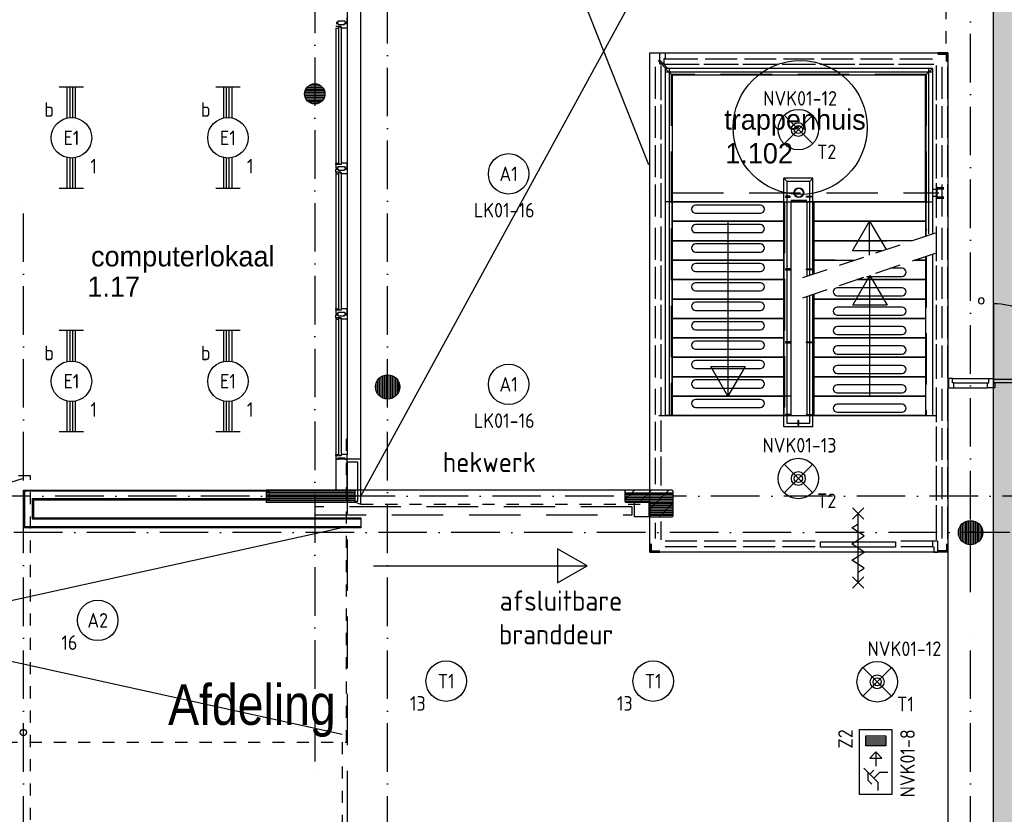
# Model space of a CAD drawing. Header units: millimetres. Extents: x 84333 to 240712, y -2244 to 84291.
# Tile 45 of 87: x 169573 to 181735, y 38094 to 47914. Entities that reach past the tile are written whole.
import ezdxf
from ezdxf.enums import TextEntityAlignment as Align

# ---------------------------------------------------------------- set-up
doc = ezdxf.new("R2010")
doc.units = ezdxf.units.MM
doc.header["$LTSCALE"] = 100
for name, pattern in [('DASHDOT', [9, 6, -1.5, 0, -1.5]), ('DASHED', [3, 1.5, -1.5]), ('HIDDEN', [9.525, 6.35, -3.175]), ('HIDDEN2', [4.7625, 3.175, -1.5875])]:
    doc.linetypes.add(name, pattern=pattern)
doc.layers.get('0').update_dxf_attribs({"linetype": 'CONTINUOUS'})
for name, color, linetype in [('AFDELING', 4, 'CONTINUOUS'), ('AL$1----_ALGEMEEN', 7, 'CONTINUOUS'), ('AL$1----_MAATVOERING', 7, 'CONTINUOUS'), ('AL$1----_TEKST', 7, 'CONTINUOUS'), ('AL$2----_RENVOOI', 7, 'CONTINUOUS'), ('AL$7----_STRAMIEN', 1, 'DASHDOT'), ('AL21----_BUITENWAND', 4, 'CONTINUOUS'), ('AL22----_BINNENWAND', 7, 'CONTINUOUS'), ('AL23----_VLOEREN', 4, 'CONTINUOUS'), ('AL24----_TRAPPEN', 7, 'CONTINUOUS'), ('AL28----_KONSTRUKTIE', 3, 'CONTINUOUS'), ('AL29----_BOVENBOUW', 7, 'CONTINUOUS'), ('AL31----_BUITENKOZ', 7, 'CONTINUOUS'), ('AL32----_BINNENKOZ', 7, 'CONTINUOUS'), ('AL32----_DRAAIR', 7, 'CONTINUOUS'), ('AL32----_DRAAIRICHTING', 1, 'CONTINUOUS'), ('AL34----_BALUSTRADES', 4, 'DASHED'), ('AL65----_BEVEILIGING', 7, 'CONTINUOUS'), ('ALXA1---_RASTER50', 12, 'CONTINUOUS'), ('ALXAA---_GEWBETON', 12, 'CONTINUOUS'), ('ALXAB---_PREFABBETON', 1, 'CONTINUOUS'), ('ALXOU---_GLAS', 7, 'CONTINUOUS'), ('BL$4----', 7, 'CONTINUOUS'), ('BOUW', 8, 'CONTINUOUS'), ('EB63101-_ATTRIB', 2, 'CONTINUOUS'), ('EB63202-_ATTRIB', 2, 'CONTINUOUS'), ('EB63501-_ATTRIB', 2, 'CONTINUOUS'), ('EL63101-_LICHT-ARM', 3, 'CONTINUOUS'), ('EL63202-_NOODVRL-TXT', 3, 'CONTINUOUS'), ('EL63501-_NOODVRL-ARM', 3, 'CONTINUOUS'), ('EL6441--_DATACOM', 3, 'CONTINUOUS'), ('HEKWERKEN', 1, 'CONTINUOUS'), ('KABELGGOOT1', 8, 'CONTINUOUS'), ('LIJN070', 130, 'CONTINUOUS'), ('TRAPBEKLEDIG', 7, 'CONTINUOUS')]:
    doc.layers.add(name, color=color, linetype=linetype)
doc.styles.add('1_8', font='ISO', dxfattribs={"height": 1.8})
doc.styles.add('BURO-025', font='BUROFONT.shx', dxfattribs={"height": 250})
doc.styles.get("Standard").update_dxf_attribs({"font": 'iso.shx'})
doc.styles.add('TECHNIC', font='technic_.ttf')

# ---------------------------------------------------------------- blocks, each defined once
blk = doc.blocks.new('EJ3T20')
at = {"color": 0}
for p, q in [((-6.25, -1.5), (-6.25, 1.5)), ((6.25, -1.5), (6.25, 1.5)), ((-6.25, 0.52), (-2.44, 0.52)), ((-6.25, 0.17), (-2.49, 0.17)), ((2.44, 0.52), (6.25, 0.52)), ((2.49, 0.17), (6.25, 0.17)), ((-6.25, -0.17), (-2.49, -0.17)), ((-6.25, -0.52), (-2.44, -0.52)), ((2.44, -0.52), (6.25, -0.52)), ((2.49, -0.17), (6.25, -0.17))]:
    blk.add_line(p, q, dxfattribs=at)
blk.add_circle((0, 0), 2.5, dxfattribs=at)
at = {"color": 0, "style": '1_8'}
for tag, flags, p in [('SCHAK', 8, (3.5, 2.75)), ('A_CODE', 8, (0, 0)), ('GROEP', 8, (-3.5, -2.75)), ('KAST', 9, (3.5, -2.75))]:
    blk.add_attdef(tag, text='', height=1.8, dxfattribs=dict(at, flags=flags)).set_placement(p, align=Align.MIDDLE)
blk = doc.blocks.new('ES3G00')
at = {"color": 0}
blk.add_circle((0, 0), 2.5, dxfattribs=at)
at = {"color": 0, "style": '1_8'}
for tag, flags, p in [('SCHAK', 8, (3.5, 2.75)), ('A_CODE', 8, (0, 0)), ('GROEP', 8, (-3.5, -2.75)), ('KAST', 9, (3.5, -2.75))]:
    blk.add_attdef(tag, text='', height=1.8, dxfattribs=dict(at, flags=flags)).set_placement(p, align=Align.MIDDLE)
blk = doc.blocks.new('ES3G01')
at = {"color": 0}
for p, q in [((-1.77, 1.77), (1.77, -1.77)), ((1.77, 1.77), (-1.77, -1.77))]:
    blk.add_line(p, q, dxfattribs=at)
at = {"color": 6}
blk.add_lwpolyline([(1.77, -1.77), (1.75, -1.75)], dxfattribs=at)
blk.add_circle((0, 0), 2.5)
at = {"color": 0}
for radius in [0.85, 0.5]:
    blk.add_circle((0, 0), radius, dxfattribs=at)
at = {"color": 6, "style": '1_8'}
for tag, flags, p in [('A_CODE', 8, (-3.5, 2.75)), ('SCHAK', 8, (3.5, 2.75)), ('GROEP', 8, (-3.5, -2.75)), ('KAST', 9, (3.5, -2.75))]:
    blk.add_attdef(tag, text='', height=1.8, dxfattribs=dict(at, flags=flags)).set_placement(p, align=Align.MIDDLE)
blk = doc.blocks.new('ES3N024')
for p, q in [((2.25, 1.25), (2.25, -1.25)), ((2.5, 1.25), (2.5, -1.25)), ((2.75, 1.25), (2.75, -1.25)), ((3, 1.25), (3, -1.25)), ((-1.5, 0.75), (-1, 0.25)), ((1.25, 0), (-0.5, 0))]:
    blk.add_line(p, q)
for points in [[(4.01, 2.01), (4.01, -1.98), (-3.99, -1.98), (-3.99, 2.01)], [(3.25, -1.25), (2, -1.25), (2, 1.25), (3.25, 1.25)], [(1.25, 0), (0.5, 0.75), (0.5, -0.75)]]:
    blk.add_lwpolyline(points, close=True)
for points in [[(-0.75, 1.5), (-2.5, -0.25), (-3.5, -0.25)], [(-1.25, 1), (-2.25, 1), (-2.75, 0.5)], [(-2, 0.25), (-1.25, -0.5), (-1.25, -1.5)]]:
    blk.add_lwpolyline(points)
at = {"color": 2, "style": '1_8', "flags": 8}
blk.add_attdef('NUMMER', text='', height=1.8, dxfattribs=at).set_placement((4, 3.75), align=Align.MIDDLE)
at = {"style": '1_8'}
for tag, flags, p in [('A_CODE', 8, (-3.5, 2.75)), ('SCHAK', 8, (3.5, 2.75)), ('GROEP', 8, (-3.5, -2.75)), ('KAST', 9, (3.5, -2.75))]:
    blk.add_attdef(tag, text='', height=1.8, dxfattribs=dict(at, flags=flags)).set_placement(p, align=Align.MIDDLE_CENTER)
blk = doc.blocks.new('A$C13e6995e')
at = {"layer": 'ALXAA---_GEWBETON'}
h = blk.add_hatch(dxfattribs=at)
h.set_pattern_fill('GEWPBET', color=8, scale=100, style=0)
h.set_pattern_definition([(8e-14, (-61415.227, 15696.753), (-3e-14, 20), [])])
edge = h.paths.add_edge_path()
edge.add_arc((88885, 49241), 125, 0, 360)
at = {"layer": 'KABELGGOOT1'}
h = blk.add_hatch(dxfattribs=at)
h.set_pattern_fill('DOTS', color=256, scale=40, style=0)
h.set_pattern_definition([(8e-14, (39793.956, 199192.7), (31.75, 63.5), [0, -63.5])])
h.paths.add_polyline_path([(97665, 44809), (97740, 44884), (100013, 44884), (100013, 45284), (97739, 45284), (97665, 45359), (97665, 53930), (97739, 54005), (106079, 54005), (106154, 53930), (106154, 49547), (106079, 49472), (104732, 49472), (104732, 49072), (106554, 49072), (106555, 54406), (97265, 54406), (97265, 38306), (97196, 38231), (93788, 38231), (93788, 37831), (97665, 37831)])
at = {"layer": 'AL$1----_ALGEMEEN', "color": 8}
for p, q in [((94679, 47906), (93299, 47906)), ((93299, 47906), (94679, 47906)), ((93299, 47666), (93299, 47906)), ((94679, 47906), (94679, 47666)), ((96429, 47906), (95049, 47906)), ((95049, 47906), (96429, 47906)), ((95049, 47666), (95049, 47906)), ((96429, 47906), (96429, 47866)), ((96429, 47906), (96429, 47666)), ((96429, 47706), (96429, 47666)), ((93299, 47666), (94679, 47666)), ((93299, 47666), (94679, 47666)), ((93299, 47666), (94679, 47666)), ((93299, 47426), (93299, 47666)), ((94679, 47666), (93299, 47666)), ((94679, 47666), (94679, 47426)), ((95049, 47666), (96429, 47666)), ((95049, 47666), (96429, 47666)), ((95049, 47666), (96429, 47666)), ((96429, 47666), (95049, 47666)), ((95049, 47426), (95049, 47666)), ((96429, 47666), (96429, 47626)), ((96429, 47666), (96429, 47483)), ((93299, 47426), (94679, 47426)), ((93299, 47426), (94679, 47426)), ((93299, 47426), (94679, 47426)), ((93299, 47186), (93299, 47426)), ((94679, 47426), (93299, 47426)), ((94679, 47426), (94679, 47186)), ((95049, 47426), (95948, 47426)), ((95049, 47426), (95948, 47426)), ((96263, 47426), (95049, 47426)), ((95049, 47186), (95049, 47426)), ((95049, 47426), (95948, 47426)), ((93299, 47186), (94679, 47186)), ((93299, 47186), (94679, 47186)), ((94679, 47186), (93299, 47186)), ((93299, 47186), (94679, 47186)), ((93299, 46946), (93299, 47186)), ((94679, 47186), (94679, 46946)), ((95049, 47186), (95310, 47186)), ((95049, 47186), (95553, 47186)), ((95049, 47037), (95049, 47186)), ((95310, 47186), (95049, 47186)), ((96429, 47186), (96292, 47186)), ((96292, 47186), (96429, 47186)), ((96429, 47186), (96429, 46946)), ((93299, 46946), (94679, 46946)), ((93299, 46946), (94679, 46946)), ((93299, 46946), (94679, 46946)), ((93299, 46706), (93299, 46946)), ((94679, 46946), (93299, 46946)), ((94679, 46946), (94679, 46706)), ((95582, 46946), (96429, 46946)), ((95582, 46946), (96429, 46946)), ((95582, 46946), (96429, 46946)), ((96429, 46946), (95582, 46946)), ((96429, 46946), (96429, 46706)), ((93299, 46706), (94679, 46706)), ((93299, 46706), (94679, 46706)), ((94679, 46706), (93299, 46706)), ((93299, 46706), (94679, 46706)), ((93299, 46466), (93299, 46706)), ((94679, 46706), (94679, 46466)), ((95049, 46706), (95049, 46766)), ((95049, 46706), (96429, 46706)), ((95049, 46706), (96429, 46706)), ((96429, 46706), (95049, 46706)), ((95049, 46706), (96429, 46706)), ((95049, 46466), (95049, 46706)), ((96429, 46706), (96429, 46466)), ((93299, 46466), (94679, 46466)), ((93299, 46466), (94679, 46466)), ((93299, 46466), (94679, 46466)), ((93299, 46226), (93299, 46466)), ((94679, 46466), (93299, 46466)), ((94679, 46466), (94679, 46226)), ((95049, 46466), (96429, 46466)), ((95049, 46466), (96429, 46466)), ((96429, 46466), (95049, 46466)), ((95049, 46466), (96429, 46466)), ((95049, 46226), (95049, 46466)), ((96429, 46466), (96429, 46226)), ((93299, 46226), (94679, 46226)), ((93299, 46226), (94679, 46226)), ((94679, 46226), (93299, 46226)), ((93299, 46226), (94679, 46226)), ((93299, 45986), (93299, 46226)), ((94679, 46226), (94679, 45986)), ((95049, 46226), (96429, 46226)), ((95049, 46226), (96429, 46226)), ((96429, 46226), (95049, 46226)), ((95049, 46226), (96429, 46226)), ((95049, 45986), (95049, 46226)), ((96429, 46226), (96429, 45986)), ((93299, 45986), (94679, 45986)), ((93299, 45986), (94679, 45986)), ((94679, 45986), (93299, 45986)), ((93299, 45986), (94679, 45986)), ((93299, 45746), (93299, 45986)), ((94679, 45986), (94679, 45746)), ((95049, 45986), (96429, 45986)), ((95049, 45986), (96429, 45986)), ((95049, 45986), (96429, 45986)), ((95049, 45746), (95049, 45986)), ((96429, 45986), (95049, 45986)), ((96429, 45986), (96429, 45746)), ((93299, 45746), (94679, 45746)), ((93299, 45746), (94679, 45746)), ((93299, 45746), (94679, 45746)), ((93299, 45506), (93299, 45746)), ((94679, 45746), (93299, 45746)), ((94679, 45746), (94679, 45506)), ((95049, 45746), (96429, 45746)), ((95049, 45746), (96429, 45746)), ((95049, 45746), (96429, 45746)), ((95049, 45506), (95049, 45746)), ((96429, 45746), (95049, 45746)), ((96429, 45746), (96429, 45506)), ((93299, 45506), (94679, 45506)), ((93299, 45506), (94679, 45506)), ((94679, 45506), (93299, 45506)), ((93299, 45506), (94679, 45506)), ((93299, 45266), (93299, 45506)), ((94679, 45506), (94679, 45266)), ((95049, 45506), (96429, 45506)), ((95049, 45506), (96429, 45506)), ((95049, 45506), (96429, 45506)), ((95049, 45266), (95049, 45506)), ((96429, 45506), (95049, 45506)), ((96429, 45506), (96429, 45266)), ((94679, 45266), (93299, 45266)), ((94679, 45266), (93299, 45266)), ((96429, 45266), (95049, 45266)), ((96429, 45266), (95049, 45266))]:
    blk.add_line(p, q, dxfattribs=at)
at = {"layer": 'AL$1----_ALGEMEEN', "color": 8, "linetype": 'DASHED'}
for p, q in [((59995, 36370), (85375, 44520)), ((85375, 44520), (59995, 44520)), ((85375, 36370), (85375, 44520))]:
    blk.add_line(p, q, dxfattribs=at)
at = {"layer": 'AL$1----_ALGEMEEN', "color": 8}
blk.add_circle((94881, 48825), 828, dxfattribs=at)
at = {"layer": 'AL$1----_MAATVOERING', "color": 8}
for p, q in [((93023, 43576), (93023, 49747)), ((93023, 49747), (96705, 49747)), ((96705, 49747), (96705, 43576)), ((94764, 47906), (94964, 47906)), ((96705, 43576), (93023, 43576))]:
    blk.add_line(p, q, dxfattribs=at)
at = {"layer": 'AL$1----_MAATVOERING', "color": 8, "linetype": 'HIDDEN'}
for p, q in [((94964, 47922), (94764, 47922)), ((94964, 47916), (94764, 47916))]:
    blk.add_line(p, q, dxfattribs=at)
at = {"layer": 'AL$2----_RENVOOI', "color": 8, "linetype": 'Continuous'}
for start, end in [(0, 180), (180, 0)]:
    blk.add_arc((97118, 46683), 36, start, end, dxfattribs=at)
at = {"layer": 'AL$7----_STRAMIEN', "color": 1}
for p, q in [((89785, 9360), (89785, 63920)), ((151985, 44270), (8891, 44270)), ((152377, 43820), (9684, 43820))]:
    blk.add_line(p, q, dxfattribs=at)
for points in [[(88885, 79395), (88885, 40820)], [(96985, 43082), (96985, 79257)], [(96985, 9360), (96985, 42621)]]:
    blk.add_lwpolyline(points, dxfattribs=at)
at = {"layer": 'AL$7----_STRAMIEN'}
blk.add_lwpolyline([(85285, 9360), (85285, 48023)], dxfattribs=at)
at = {"layer": 'AL21----_BUITENWAND', "color": 8}
for p, q in [((89455, 44729), (89284, 44729)), ((89415, 44689), (89284, 44689)), ((89415, 44210), (89415, 44689)), ((89455, 44170), (89455, 44729)), ((89385, 44210), (89415, 44210)), ((89385, 44195), (89455, 44170))]:
    blk.add_line(p, q, dxfattribs=at)
at = {"layer": 'AL22----_BINNENWAND', "color": 8}
for p, q in [((89455, 44729), (89455, 57338)), ((89145, 44729), (89145, 44345)), ((89284, 44729), (89145, 44729)), ((89284, 44345), (89284, 44729)), ((85285, 43878), (85285, 44345)), ((85285, 44345), (88321, 44345)), ((88321, 44345), (88321, 44220)), ((89145, 44345), (89284, 44345)), ((88321, 44220), (85410, 44220)), ((85410, 44220), (85410, 44003)), ((85410, 44003), (89455, 44003)), ((89455, 44003), (89455, 43878)), ((89455, 43878), (85285, 43878))]:
    blk.add_line(p, q, dxfattribs=at)
at = {"layer": 'AL22----_BINNENWAND', "color": 8, "linetype": 'Continuous'}
for p, q in [((88321, 44330), (85300, 44330)), ((85300, 44330), (85300, 43893)), ((88321, 44235), (85395, 44235)), ((85395, 44235), (85395, 43988)), ((85395, 43988), (89455, 43988)), ((85300, 43893), (89455, 43893))]:
    blk.add_line(p, q, dxfattribs=at)
at = {"layer": 'AL23----_VLOEREN', "color": 8}
for p, q in [((93011, 48364), (89455, 57338)), ((89455, 44270), (96585, 57338)), ((77662, 43878), (89225, 41330)), ((89225, 43878), (77662, 41330))]:
    blk.add_line(p, q, dxfattribs=at)
at = {"layer": 'AL24----_TRAPPEN', "color": 8}
for p, q in [((93214, 49556), (93214, 45266)), ((93299, 49471), (93214, 49556)), ((93262, 49556), (93262, 45266)), ((96466, 49556), (96466, 47511)), ((96514, 49556), (96514, 47511)), ((93299, 49471), (93299, 45266)), ((96429, 49471), (96429, 47483)), ((94679, 47906), (94679, 45266)), ((94764, 47906), (94764, 45266)), ((94964, 47906), (94964, 46987)), ((95049, 47906), (95049, 47016)), ((93989, 47666), (93989, 45506)), ((96429, 47233), (96429, 45266)), ((96514, 47261), (96514, 45266)), ((95531, 46632), (95743, 46998)), ((95743, 46998), (95954, 46632)), ((95743, 45506), (95743, 46998)), ((94964, 46737), (94964, 45266)), ((95049, 46766), (95049, 45266)), ((95954, 46632), (95531, 46632)), ((93989, 45506), (93777, 45873)), ((93777, 45873), (94200, 45873)), ((94200, 45873), (93989, 45506)), ((92249, 43408), (91883, 43620)), ((91883, 43620), (91883, 43197)), ((89609, 43408), (92249, 43408)), ((91883, 43197), (92249, 43408))]:
    blk.add_line(p, q, dxfattribs=at)
at = {"layer": 'AL24----_TRAPPEN', "color": 8, "linetype": 'HIDDEN'}
for p, q in [((96438, 49481), (93289, 49481)), ((93289, 49481), (93289, 45266)), ((96438, 49481), (96438, 47552)), ((94688, 47906), (94688, 45266)), ((95039, 47906), (95039, 47085)), ((95527, 47300), (95739, 47666)), ((95739, 47666), (95941, 47318)), ((95739, 47249), (95739, 47666)), ((95888, 47300), (95527, 47300)), ((96438, 47236), (96438, 45266)), ((95039, 46763), (95039, 45266))]:
    blk.add_line(p, q, dxfattribs=at)
at = {"layer": 'AL28----_KONSTRUKTIE', "color": 8}
for p, q in [((93126, 49653), (93226, 49552)), ((93137, 49664), (93236, 49563)), ((89385, 44345), (88284, 44345)), ((88284, 44345), (88284, 44195)), ((92725, 44345), (89385, 44345)), ((89385, 44195), (89385, 44345)), ((92725, 44345), (92713, 44333)), ((92713, 44333), (92713, 44207)), ((93301, 44345), (92725, 44345)), ((93313, 44333), (93301, 44345)), ((93313, 44025), (93313, 44333)), ((88284, 44195), (89385, 44195)), ((92713, 44207), (92725, 44195)), ((92725, 44195), (93023, 44195)), ((93023, 44195), (93023, 44025)), ((93023, 44025), (93035, 44013)), ((93035, 44013), (93301, 44013)), ((93301, 44013), (93313, 44025))]:
    blk.add_line(p, q, dxfattribs=at)
for centre, radius in [((88885, 49241), 125), ((94864, 48019), 60), ((94864, 48019), 55), ((89785, 45620), 150), ((96985, 43820), 150), ((85285, 41351), 40)]:
    blk.add_circle(centre, radius, dxfattribs=at)
at = {"layer": 'AL29----_BOVENBOUW', "color": 8}
for p, q in [((96514, 49556), (93214, 49556)), ((96514, 49508), (93214, 49508)), ((96514, 49556), (96429, 49471)), ((96429, 49471), (93299, 49471)), ((93299, 49471), (93299, 47906)), ((96429, 47906), (96429, 49471)), ((96574, 48059), (96514, 48059)), ((96514, 48059), (96514, 47979)), ((96574, 48088), (96564, 48088)), ((96564, 48088), (96564, 48066)), ((96564, 48066), (96574, 48066)), ((96574, 48066), (96574, 48088)), ((96574, 47979), (96574, 48059)), ((96514, 47979), (96574, 47979)), ((96564, 47951), (96564, 47973)), ((96564, 47973), (96574, 47973)), ((96574, 47951), (96564, 47951)), ((96574, 47973), (96574, 47951)), ((93299, 47906), (93214, 47906)), ((93299, 47906), (96429, 47906)), ((94679, 47906), (94764, 47906)), ((95049, 47906), (94964, 47906)), ((96429, 47906), (96514, 47906)), ((94764, 45506), (94679, 45506)), ((93134, 45266), (96566, 45266)), ((93299, 45266), (93214, 45266)), ((94679, 45266), (94764, 45266)), ((95049, 45266), (94964, 45266)), ((96429, 45266), (96514, 45266))]:
    blk.add_line(p, q, dxfattribs=at)
at = {"layer": 'AL29----_BOVENBOUW', "color": 8, "linetype": 'HIDDEN'}
for p, q in [((96514, 48119), (96514, 47919)), ((96574, 48085), (96654, 48085)), ((96574, 48069), (96654, 48069)), ((93299, 48019), (96594, 48019)), ((96574, 47970), (96654, 47970)), ((96574, 47954), (96654, 47954))]:
    blk.add_line(p, q, dxfattribs=at)
at = {"layer": 'AL29----_BOVENBOUW', "color": 8, "linetype": 'HIDDEN2'}
for p, q in [((94914, 46970), (96552, 47524)), ((94914, 46720), (96552, 47274))]:
    blk.add_line(p, q, dxfattribs=at)
at = {"layer": 'AL31----_BUITENKOZ', "color": 8, "linetype": 'Continuous'}
for p, q in [((89151, 50129), (89165, 50129)), ((89151, 50111), (89165, 50111)), ((89165, 50129), (89165, 50129)), ((89165, 50129), (89175, 50129)), ((89165, 50111), (89165, 50111)), ((89165, 50111), (89174, 50111)), ((89174, 50111), (89174, 50097)), ((89175, 50129), (89175, 50143)), ((89175, 50143), (89255, 50143)), ((89254, 50097), (89254, 50111)), ((89254, 50111), (89264, 50111)), ((89255, 50143), (89255, 50129)), ((89255, 50129), (89264, 50129)), ((89264, 50129), (89264, 50129)), ((89264, 50129), (89278, 50129)), ((89264, 50111), (89264, 50111)), ((89264, 50111), (89278, 50111)), ((89278, 50129), (89284, 50129)), ((89278, 50111), (89284, 50111)), ((89284, 50148), (89284, 50185)), ((89284, 50129), (89284, 50148)), ((89284, 50111), (89284, 50092)), ((89212, 50072), (89145, 50072)), ((89145, 50055), (89182, 50055)), ((89182, 50072), (89150, 50072)), ((89174, 50097), (89254, 50097)), ((89182, 50055), (89182, 50072)), ((89212, 50055), (89212, 50072)), ((89265, 50055), (89212, 50055)), ((89273, 50055), (89265, 50055)), ((89277, 50055), (89273, 50055)), ((89284, 50055), (89277, 50055)), ((89284, 50092), (89284, 50055)), ((89145, 48373), (89145, 48385)), ((89145, 48385), (89182, 48385)), ((89150, 48373), (89145, 48373)), ((89145, 48368), (89145, 48329)), ((89212, 48368), (89145, 48368)), ((89145, 48329), (89151, 48329)), ((89145, 48272), (89145, 48311)), ((89145, 48311), (89151, 48311)), ((89150, 48368), (89150, 48373)), ((89182, 48368), (89150, 48368)), ((89151, 48329), (89165, 48329)), ((89151, 48311), (89165, 48311)), ((89165, 48329), (89165, 48329)), ((89165, 48329), (89175, 48329)), ((89165, 48311), (89165, 48311)), ((89165, 48311), (89174, 48311)), ((89174, 48311), (89174, 48297)), ((89174, 48297), (89254, 48297)), ((89175, 48329), (89175, 48343)), ((89175, 48343), (89255, 48343)), ((89182, 48385), (89182, 48368)), ((89265, 48385), (89212, 48385)), ((89212, 48385), (89212, 48368)), ((89254, 48297), (89254, 48311)), ((89254, 48311), (89264, 48311)), ((89255, 48343), (89255, 48329)), ((89255, 48329), (89264, 48329)), ((89264, 48329), (89264, 48329)), ((89264, 48329), (89278, 48329)), ((89264, 48311), (89264, 48311)), ((89264, 48311), (89278, 48311)), ((89273, 48385), (89265, 48385)), ((89277, 48385), (89273, 48385)), ((89284, 48385), (89277, 48385)), ((89278, 48329), (89284, 48329)), ((89278, 48311), (89284, 48311)), ((89284, 48348), (89284, 48385)), ((89284, 48329), (89284, 48348)), ((89284, 48311), (89284, 48292)), ((89284, 48292), (89284, 48255)), ((89212, 48272), (89145, 48272)), ((89150, 48267), (89145, 48267)), ((89145, 48267), (89145, 48255)), ((89145, 48255), (89182, 48255)), ((89182, 48272), (89150, 48272)), ((89150, 48272), (89150, 48267)), ((89182, 48255), (89182, 48272)), ((89212, 48255), (89212, 48272)), ((89265, 48255), (89212, 48255)), ((89273, 48255), (89265, 48255)), ((89277, 48255), (89273, 48255)), ((89284, 48255), (89277, 48255)), ((89145, 46573), (89145, 46585)), ((89145, 46585), (89182, 46585)), ((89182, 46585), (89182, 46568)), ((89265, 46585), (89212, 46585)), ((89212, 46585), (89212, 46568)), ((89273, 46585), (89265, 46585)), ((89277, 46585), (89273, 46585)), ((89284, 46585), (89277, 46585)), ((89284, 46548), (89284, 46585)), ((89150, 46573), (89145, 46573)), ((89145, 46568), (89145, 46529)), ((89212, 46568), (89145, 46568)), ((89145, 46529), (89151, 46529)), ((89145, 46472), (89145, 46511)), ((89145, 46511), (89151, 46511)), ((89212, 46472), (89145, 46472)), ((89150, 46467), (89145, 46467)), ((89145, 46467), (89145, 46455)), ((89150, 46568), (89150, 46573)), ((89182, 46568), (89150, 46568)), ((89182, 46472), (89150, 46472)), ((89150, 46472), (89150, 46467)), ((89151, 46529), (89165, 46529)), ((89151, 46511), (89165, 46511)), ((89165, 46529), (89165, 46529)), ((89165, 46529), (89175, 46529)), ((89165, 46511), (89165, 46511)), ((89165, 46511), (89174, 46511)), ((89174, 46511), (89174, 46497)), ((89174, 46497), (89254, 46497)), ((89175, 46529), (89175, 46543)), ((89175, 46543), (89255, 46543)), ((89182, 46455), (89182, 46472)), ((89212, 46455), (89212, 46472)), ((89254, 46497), (89254, 46511)), ((89254, 46511), (89264, 46511)), ((89255, 46543), (89255, 46529)), ((89255, 46529), (89264, 46529)), ((89264, 46529), (89264, 46529)), ((89264, 46529), (89278, 46529)), ((89264, 46511), (89264, 46511)), ((89264, 46511), (89278, 46511)), ((89278, 46529), (89284, 46529)), ((89278, 46511), (89284, 46511)), ((89284, 46529), (89284, 46548)), ((89284, 46511), (89284, 46492)), ((89284, 46492), (89284, 46455)), ((89145, 46455), (89182, 46455)), ((89265, 46455), (89212, 46455)), ((89273, 46455), (89265, 46455)), ((89277, 46455), (89273, 46455)), ((89284, 46455), (89277, 46455)), ((89145, 44773), (89145, 44785)), ((89145, 44785), (89182, 44785)), ((89150, 44773), (89145, 44773)), ((89145, 44768), (89145, 44729)), ((89212, 44768), (89145, 44768)), ((89150, 44768), (89150, 44773)), ((89182, 44768), (89150, 44768)), ((89182, 44785), (89182, 44768)), ((89265, 44785), (89212, 44785)), ((89212, 44785), (89212, 44768)), ((89273, 44785), (89265, 44785)), ((89277, 44785), (89273, 44785)), ((89284, 44785), (89277, 44785)), ((89284, 44748), (89284, 44785)), ((89145, 44729), (89151, 44729)), ((89151, 44729), (89165, 44729)), ((89165, 44729), (89165, 44729)), ((89165, 44729), (89175, 44729)), ((89175, 44729), (89175, 44743)), ((89175, 44743), (89255, 44743)), ((89255, 44743), (89255, 44729)), ((89255, 44729), (89264, 44729)), ((89264, 44729), (89264, 44729)), ((89264, 44729), (89278, 44729)), ((89278, 44729), (89284, 44729)), ((89284, 44729), (89284, 44748))]:
    blk.add_line(p, q, dxfattribs=at)
at = {"layer": 'AL31----_BUITENKOZ', "color": 8}
for p, q in [((89145, 50055), (89145, 48385)), ((89284, 50055), (89284, 48385)), ((89145, 48255), (89145, 46585)), ((89284, 48255), (89284, 46585)), ((89145, 46455), (89145, 44785)), ((89284, 46455), (89284, 44785))]:
    blk.add_line(p, q, dxfattribs=at)
at = {"layer": 'AL32----_BINNENKOZ', "color": 8}
for p, q in [((93147, 49699), (93147, 49747)), ((93147, 49747), (93214, 49747)), ((93214, 49747), (93616, 49747)), ((93214, 49747), (93214, 49675)), ((93706, 49747), (94101, 49747)), ((94191, 49747), (94586, 49747)), ((94676, 49747), (95052, 49747)), ((95142, 49747), (95537, 49747)), ((95627, 49747), (96022, 49747)), ((96112, 49747), (96514, 49747)), ((96705, 49747), (96581, 49747)), ((96687, 49729), (96705, 49747)), ((96705, 49643), (96705, 49747)), ((93147, 49632), (93147, 49699)), ((93147, 49699), (93147, 49699)), ((93147, 49608), (93147, 49632)), ((93147, 49632), (93147, 49632)), ((93214, 49675), (93197, 49675)), ((93197, 49675), (93197, 49608)), ((93214, 49675), (93616, 49675)), ((93706, 49675), (94101, 49675)), ((94191, 49675), (94586, 49675)), ((94676, 49675), (95052, 49675)), ((95142, 49675), (95537, 49675)), ((95627, 49675), (96022, 49675)), ((96112, 49675), (96514, 49675)), ((96687, 49729), (96581, 49729)), ((96687, 49643), (96687, 49729)), ((93023, 49181), (93023, 49576)), ((93095, 49181), (93095, 49576)), ((93197, 49608), (93147, 49608)), ((93162, 49164), (93162, 49593)), ((93197, 49608), (93633, 49608)), ((93689, 49608), (94118, 49608)), ((94174, 49608), (94603, 49608)), ((94659, 49608), (95069, 49608)), ((95125, 49608), (95554, 49608)), ((95610, 49608), (96039, 49608)), ((96095, 49608), (96531, 49608)), ((96566, 49164), (96566, 49593)), ((96633, 49181), (96633, 49576)), ((96705, 49181), (96705, 49576)), ((93023, 48696), (93023, 49091)), ((93095, 48696), (93095, 49091)), ((93162, 48679), (93162, 49108)), ((96566, 48679), (96566, 49108)), ((96633, 48696), (96633, 49091)), ((96705, 48696), (96705, 49091)), ((93023, 48211), (93023, 48606)), ((93095, 48211), (93095, 48606)), ((93162, 48194), (93162, 48623)), ((96566, 48194), (96566, 48623)), ((96633, 48211), (96633, 48606)), ((96705, 48211), (96705, 48606)), ((93023, 47726), (93023, 48121)), ((93095, 47726), (93095, 48121)), ((93162, 47709), (93162, 48138)), ((96566, 47709), (96566, 48138)), ((96633, 47726), (96633, 48121)), ((96705, 47726), (96705, 48121)), ((93023, 47192), (93023, 47587)), ((93095, 47192), (93095, 47587)), ((93162, 47175), (93162, 47604)), ((96566, 47175), (96566, 47604)), ((96633, 47192), (96633, 47587)), ((96705, 47192), (96705, 47587)), ((93023, 46707), (93023, 47102)), ((93095, 46707), (93095, 47102)), ((93162, 46690), (93162, 47119)), ((96566, 46690), (96566, 47119)), ((96633, 46707), (96633, 47102)), ((96705, 46707), (96705, 47102)), ((93023, 46222), (93023, 46617)), ((93095, 46222), (93095, 46617)), ((93162, 46205), (93162, 46634)), ((96566, 46205), (96566, 46634)), ((96633, 46222), (96633, 46617)), ((96705, 46222), (96705, 46617)), ((93023, 45737), (93023, 46132)), ((93095, 45737), (93095, 46132)), ((93162, 45720), (93162, 46149)), ((96566, 45720), (96566, 46149)), ((96633, 45737), (96633, 46132)), ((96705, 45737), (96705, 46132)), ((93162, 45260), (93162, 45615)), ((96566, 45185), (96566, 45614)), ((96712, 45722), (96712, 45608)), ((96762, 45722), (96712, 45722)), ((96712, 45608), (96779, 45608)), ((96762, 45722), (97213, 45722)), ((96762, 45671), (96762, 45722)), ((96779, 45671), (96762, 45671)), ((96779, 45671), (97196, 45671)), ((96779, 45608), (96779, 45671)), ((96779, 45608), (97196, 45608)), ((97196, 45608), (97196, 45671)), ((97196, 45671), (97213, 45671)), ((97286, 45608), (97196, 45608)), ((97213, 45722), (97269, 45722)), ((97213, 45671), (97213, 45722)), ((97213, 45722), (97269, 45722)), ((97269, 45722), (97269, 45671)), ((98199, 45711), (97269, 45711)), ((98199, 45671), (97269, 45671)), ((97269, 45671), (97286, 45671)), ((97286, 45671), (97286, 45608)), ((93023, 45277), (93023, 45598)), ((93095, 45277), (93095, 45598)), ((96633, 45202), (96633, 45597)), ((96705, 45202), (96705, 45597)), ((93023, 44833), (93023, 45187)), ((93095, 44833), (93095, 45187)), ((93162, 44816), (93162, 45204)), ((96566, 44700), (96566, 45129)), ((96633, 44717), (96633, 45112)), ((96705, 44717), (96705, 45112)), ((93162, 44400), (93162, 44760)), ((93023, 44417), (93023, 44743)), ((93095, 44417), (93095, 44743)), ((96566, 44215), (96566, 44644)), ((96633, 44232), (96633, 44627)), ((96705, 44232), (96705, 44627)), ((96566, 43730), (96566, 44159)), ((96633, 43747), (96633, 44142)), ((96705, 43747), (96705, 44142)), ((93023, 43747), (93023, 43940)), ((93095, 43747), (93095, 43940)), ((93162, 43730), (93162, 43957)), ((93023, 43680), (93023, 43576)), ((93041, 43680), (93041, 43594)), ((93603, 43715), (93214, 43715)), ((94088, 43715), (93693, 43715)), ((94573, 43715), (94178, 43715)), ((95067, 43715), (94663, 43715)), ((95130, 43639), (95130, 43705)), ((95130, 43705), (96060, 43705)), ((96060, 43705), (96060, 43639)), ((96514, 43715), (96123, 43715)), ((96581, 43715), (96514, 43715)), ((96514, 43715), (96514, 43643)), ((96581, 43667), (96581, 43715)), ((96581, 43600), (96581, 43667)), ((96581, 43667), (96581, 43667)), ((96687, 43680), (96687, 43594)), ((96705, 43680), (96705, 43576)), ((93041, 43594), (93023, 43576)), ((93023, 43576), (93147, 43576)), ((93041, 43594), (93147, 43594)), ((93620, 43576), (93197, 43576)), ((93603, 43643), (93214, 43643)), ((94105, 43576), (93676, 43576)), ((94088, 43643), (93693, 43643)), ((94590, 43576), (94161, 43576)), ((94573, 43643), (94178, 43643)), ((95080, 43576), (94646, 43576)), ((95067, 43643), (94663, 43643)), ((96060, 43639), (95130, 43639)), ((96531, 43576), (96110, 43576)), ((96514, 43643), (96123, 43643)), ((96514, 43643), (96531, 43643)), ((96531, 43643), (96531, 43576)), ((96531, 43576), (96581, 43576)), ((96581, 43576), (96581, 43600)), ((96581, 43600), (96581, 43600)), ((96687, 43594), (96581, 43594)), ((96705, 43576), (96581, 43576)), ((96687, 43594), (96705, 43576))]:
    blk.add_line(p, q, dxfattribs=at)
at = {"layer": 'AL32----_BINNENKOZ', "color": 8, "linetype": 'HIDDEN'}
for p, q in [((92833, 44015), (92833, 44195)), ((92833, 44195), (93013, 44195)), ((93013, 44195), (93013, 44015)), ((88885, 44140), (88885, 44040)), ((92807, 44140), (88885, 44140)), ((88885, 44040), (92807, 44040)), ((92807, 44040), (92807, 44140)), ((93013, 44015), (92833, 44015))]:
    blk.add_line(p, q, dxfattribs=at)
at = {"layer": 'AL32----_DRAAIR', "color": 8}
blk.add_line((97269, 46645), (97269, 45711), dxfattribs=at)
blk.add_arc((97269, 45715), 931, 359.7902, 89.9639, dxfattribs=at)
at = {"layer": 'AL32----_DRAAIRICHTING', "color": 8}
blk.add_line((96705, 43576), (96705, 37022), dxfattribs=at)
at = {"layer": 'AL34----_BALUSTRADES', "color": 8}
for p, q in [((96685, 49865), (96685, 57338)), ((89277, 41230), (89277, 45000)), ((89455, 44170), (93011, 44170)), ((77562, 41230), (89277, 41230)), ((89225, 41230), (89225, 37720))]:
    blk.add_line(p, q, dxfattribs=at)
at = {"layer": 'AL65----_BEVEILIGING', "color": 8, "linetype": 'Continuous'}
for points in [[(95665, 43984), (95525, 44124)], [(95525, 43984), (95665, 44124)], [(95595, 43204), (95595, 44054)], [(95595, 43729), (95670, 43779), (95520, 43879), (95595, 43929)], [(95595, 43529), (95670, 43579), (95520, 43679), (95595, 43729)], [(95595, 43329), (95670, 43379), (95520, 43479), (95595, 43529)], [(95665, 43134), (95525, 43274)], [(95525, 43134), (95665, 43274)]]:
    blk.add_lwpolyline(points, dxfattribs=at)
at = {"layer": 'ALXA1---_RASTER50', "color": 8}
for p, q in [((92713, 44313), (93313, 44313)), ((92713, 44293), (93313, 44293)), ((92713, 44273), (93313, 44273)), ((92713, 44253), (93313, 44253)), ((92713, 44233), (93313, 44233)), ((92713, 44213), (93313, 44213)), ((93023, 44193), (93313, 44193)), ((93023, 44173), (93313, 44173)), ((93023, 44153), (93313, 44153)), ((93023, 44133), (93313, 44133)), ((93023, 44113), (93313, 44113)), ((93023, 44093), (93313, 44093)), ((93023, 44073), (93313, 44073)), ((93023, 44053), (93313, 44053)), ((93023, 44033), (93313, 44033))]:
    blk.add_line(p, q, dxfattribs=at)
at = {"layer": 'ALXAA---_GEWBETON', "color": 8}
for p, q in [((89685, 45508), (89685, 45732)), ((89705, 45493), (89705, 45747)), ((89725, 45483), (89725, 45758)), ((89745, 45475), (89745, 45765)), ((89765, 45471), (89765, 45769)), ((89785, 45470), (89785, 45770)), ((89805, 45471), (89805, 45769)), ((89825, 45475), (89825, 45765)), ((89845, 45483), (89845, 45758)), ((89865, 45493), (89865, 45747)), ((89885, 45508), (89885, 45732)), ((89645, 45566), (89645, 45674)), ((89665, 45530), (89665, 45710)), ((89905, 45530), (89905, 45710)), ((89925, 45566), (89925, 45674)), ((88284, 44340), (89385, 44340)), ((88284, 44320), (89385, 44320)), ((88284, 44300), (89385, 44300)), ((88284, 44280), (89385, 44280)), ((88284, 44260), (89385, 44260)), ((88284, 44240), (89385, 44240)), ((88284, 44220), (89385, 44220)), ((88284, 44200), (89385, 44200)), ((96865, 43730), (96865, 43910)), ((96885, 43708), (96885, 43932)), ((96905, 43693), (96905, 43947)), ((96925, 43683), (96925, 43958)), ((96945, 43675), (96945, 43965)), ((96965, 43671), (96965, 43969)), ((96985, 43670), (96985, 43970)), ((97005, 43671), (97005, 43969)), ((97025, 43675), (97025, 43965)), ((97045, 43683), (97045, 43958)), ((97065, 43693), (97065, 43947)), ((97085, 43708), (97085, 43932)), ((97105, 43730), (97105, 43910)), ((96845, 43766), (96845, 43874)), ((97125, 43766), (97125, 43874))]:
    blk.add_line(p, q, dxfattribs=at)
at = {"layer": 'ALXAB---_PREFABBETON', "color": 8}
for p, q in [((92713, 44225), (92833, 44345)), ((92895, 44195), (93045, 44345)), ((93023, 44111), (93257, 44345)), ((93137, 44013), (93313, 44189))]:
    blk.add_line(p, q, dxfattribs=at)
at = {"layer": 'ALXOU---_GLAS', "color": 8}
for p, q in [((89184, 48370), (89184, 50070)), ((89184, 50070), (89210, 50070)), ((89210, 50070), (89210, 48370)), ((89210, 48370), (89184, 48370)), ((89184, 46570), (89184, 48270)), ((89184, 48270), (89210, 48270)), ((89210, 48270), (89210, 46570)), ((89210, 46570), (89184, 46570)), ((89184, 44770), (89184, 46470)), ((89184, 46470), (89210, 46470)), ((89210, 46470), (89210, 44770)), ((89210, 44770), (89184, 44770))]:
    blk.add_line(p, q, dxfattribs=at)
at = {"layer": 'HEKWERKEN', "color": 8}
for p, q in [((96438, 47486), (96438, 49476)), ((95039, 48199), (94679, 48199)), ((94719, 48159), (94679, 48199)), ((94679, 45126), (94679, 48199)), ((95039, 48199), (94999, 48159)), ((95039, 47013), (95039, 48199)), ((94999, 48159), (94719, 48159)), ((94719, 45166), (94719, 48159)), ((94999, 46999), (94999, 48159)), ((94699, 47978), (94699, 47966)), ((94759, 47978), (94699, 47978)), ((94699, 47966), (94759, 47966)), ((94759, 47966), (94759, 47978)), ((94959, 47966), (94959, 47978)), ((94959, 47978), (95019, 47978)), ((95019, 47966), (94959, 47966)), ((95019, 47978), (95019, 47966)), ((94699, 47078), (94699, 47066)), ((94759, 47078), (94699, 47078)), ((94759, 47066), (94759, 47078)), ((94959, 47066), (94959, 47078)), ((94959, 47078), (95019, 47078)), ((95019, 47078), (95019, 47066)), ((94699, 47066), (94759, 47066)), ((95019, 47066), (94959, 47066)), ((94999, 45166), (94999, 46749)), ((95039, 45126), (95039, 46763)), ((94699, 46178), (94699, 46166)), ((94759, 46178), (94699, 46178)), ((94699, 46166), (94759, 46166)), ((94759, 46166), (94759, 46178)), ((94959, 46166), (94959, 46178)), ((94959, 46178), (95019, 46178)), ((95019, 46166), (94959, 46166)), ((95019, 46178), (95019, 46166)), ((94699, 45278), (94699, 45266)), ((94759, 45278), (94699, 45278)), ((94699, 45266), (94759, 45266)), ((94759, 45266), (94759, 45278)), ((94959, 45266), (94959, 45278)), ((94959, 45278), (95019, 45278)), ((95019, 45266), (94959, 45266)), ((95019, 45278), (95019, 45266)), ((95039, 45126), (94679, 45126)), ((94999, 45166), (94719, 45166)), ((94865, 45206), (94853, 45206)), ((94853, 45206), (94853, 45146)), ((94853, 45146), (94865, 45146)), ((94865, 45146), (94865, 45206))]:
    blk.add_line(p, q, dxfattribs=at)
at = {"layer": 'KABELGGOOT1'}
blk.add_line((97265, 54405, 2750), (97265, 38306, 2750), dxfattribs=at)
at = {"layer": 'TRAPBEKLEDIG', "color": 8}
for p, q in [((94389, 47866), (93589, 47866)), ((93589, 47766), (94389, 47766)), ((94389, 47626), (93589, 47626)), ((93589, 47526), (94389, 47526)), ((94389, 47386), (93589, 47386)), ((93589, 47286), (94389, 47286)), ((94389, 47146), (93589, 47146)), ((96139, 47086), (95996, 47086)), ((93589, 47046), (94389, 47046)), ((95701, 46986), (96139, 46986)), ((94389, 46906), (93589, 46906)), ((96139, 46846), (95339, 46846)), ((93589, 46806), (94389, 46806)), ((95339, 46746), (96139, 46746)), ((94389, 46666), (93589, 46666)), ((96139, 46606), (95339, 46606)), ((93589, 46566), (94389, 46566)), ((95339, 46506), (96139, 46506)), ((94389, 46426), (93589, 46426)), ((96139, 46366), (95339, 46366)), ((93589, 46326), (94389, 46326)), ((95339, 46266), (96139, 46266)), ((94389, 46186), (93589, 46186)), ((96139, 46126), (95339, 46126)), ((93589, 46086), (94389, 46086)), ((95339, 46026), (96139, 46026)), ((94389, 45946), (93589, 45946)), ((96139, 45886), (95339, 45886)), ((93589, 45846), (94389, 45846)), ((95339, 45786), (96139, 45786)), ((94389, 45706), (93589, 45706)), ((96139, 45646), (95339, 45646)), ((93589, 45606), (94389, 45606)), ((95339, 45546), (96139, 45546)), ((94389, 45466), (93589, 45466)), ((93589, 45366), (94389, 45366)), ((96139, 45406), (95339, 45406)), ((95339, 45306), (96139, 45306))]:
    blk.add_line(p, q, dxfattribs=at)
for centre, start, end in [((93589, 47816), 90, 270), ((94389, 47816), 270, 90), ((93589, 47576), 90, 270), ((94389, 47576), 270, 90), ((93589, 47336), 90, 270), ((94389, 47336), 270, 90), ((93589, 47096), 90, 270), ((94389, 47096), 270, 90), ((96139, 47036), 270, 90), ((93589, 46856), 90, 270), ((94389, 46856), 270, 90), ((95339, 46796), 90, 270), ((96139, 46796), 270, 90), ((93589, 46616), 90, 270), ((94389, 46616), 270, 90), ((95339, 46556), 90, 270), ((96139, 46556), 270, 90), ((93589, 46376), 90, 270), ((94389, 46376), 270, 90), ((95339, 46316), 90, 270), ((96139, 46316), 270, 90), ((93589, 46136), 90, 270), ((94389, 46136), 270, 90), ((95339, 46076), 90, 270), ((96139, 46076), 270, 90), ((93589, 45896), 90, 270), ((94389, 45896), 270, 90), ((95339, 45836), 90, 270), ((96139, 45836), 270, 90), ((93589, 45656), 90, 270), ((94389, 45656), 270, 90), ((95339, 45596), 90, 270), ((96139, 45596), 270, 90), ((93589, 45416), 90, 270), ((94389, 45416), 270, 90), ((95339, 45356), 90, 270), ((96139, 45356), 270, 90)]:
    blk.add_arc(centre, 50, start, end, dxfattribs=at)
at = {"layer": 'AFDELING', "color": 8, "style": 'TECHNIC'}
for p in [(92219, 54468), (58038, 41625), (88108, 41444)]:
    blk.add_attdef('VIDE', text='', height=500, dxfattribs=at).set_placement(p, align=Align.CENTER)
blk.add_attdef('VIDE', text='', height=500, rotation=90, dxfattribs=at).set_placement((75129, 25766), align=Align.CENTER)
at = {"layer": 'AL$1----_TEKST', "color": 8}
blk.add_text('hekwerk', height=250, dxfattribs=at).set_placement((90466, 44567))
at = {"layer": 'BL$4----', "color": 8}
for s, p in [('afsluitbare', (91170, 42854)), ('branddeur', (91160, 42438))]:
    blk.add_text(s, height=250, dxfattribs=at).set_placement(p)
at = {"layer": 'BOUW', "style": 'BURO-025'}
for s, p in [('trappenhuis', (93943, 48799)), ('1.102', (93955, 48382)), ('computerlokaal', (86121, 47109)), ('1.17', (86076, 46734))]:
    blk.add_text(s, height=250, dxfattribs=at).set_placement(p)

msp = doc.modelspace()

# ---------------------------------------------------------------- linework, layer by layer
at = {"layer": 'LIJN070', "linetype": 'HIDDEN'}
msp.add_line((173624, 34187), (173624, 78025), dxfattribs=at)

# ---------------------------------------------------------------- block references
at = {"layer": 'EL63101-_LICHT-ARM'}
ref = msp.add_blockref('EJ3T20', (170212, 46454, 3900), dxfattribs=dict(at, xscale=100, yscale=100, zscale=100, rotation=90))
ref.add_attrib('A_CODE', 'E1', dxfattribs={"layer": '0', "color": 10, "height": 180, "style": '1_8', "flags": 8}).set_placement((170212, 46454, 3900), align=Align.MIDDLE)
ref.add_attrib('GROEP', '1', dxfattribs={"layer": '0', "color": 10, "height": 180, "style": '1_8', "flags": 8}).set_placement((170487, 46104, 3900), align=Align.MIDDLE)
ref.add_attrib('SCHAK', 'b', dxfattribs={"layer": '0', "color": 10, "height": 180, "style": '1_8', "flags": 8}).set_placement((169937, 46804, 3900), align=Align.MIDDLE)
ref = msp.add_blockref('EJ3T20', (172145, 46454, 3900), dxfattribs=dict(at, xscale=100, yscale=100, zscale=100, rotation=90))
ref.add_attrib('A_CODE', 'E1', dxfattribs={"layer": '0', "color": 10, "height": 180, "style": '1_8', "flags": 8}).set_placement((172145, 46454, 3900), align=Align.MIDDLE)
ref.add_attrib('GROEP', '1', dxfattribs={"layer": '0', "color": 10, "height": 180, "style": '1_8', "flags": 8}).set_placement((172420, 46104, 3900), align=Align.MIDDLE)
ref.add_attrib('SCHAK', 'b', dxfattribs={"layer": '0', "color": 10, "height": 180, "style": '1_8', "flags": 8}).set_placement((171870, 46804, 3900), align=Align.MIDDLE)
ref = msp.add_blockref('ES3G00', (175612, 46009), dxfattribs=dict(at, xscale=100, yscale=100, zscale=100))
ref.add_attrib('A_CODE', 'A1', dxfattribs={"layer": 'EB63101-_ATTRIB', "color": 1, "height": 180, "style": '1_8', "flags": 8}).set_placement((175612, 46009), align=Align.MIDDLE)
ref.add_attrib('GROEP', 'LK01-16', dxfattribs={"layer": 'EB63101-_ATTRIB', "color": 1, "height": 180, "style": '1_8', "flags": 8}).set_placement((175558, 45560), align=Align.MIDDLE)
ref = msp.add_blockref('EJ3T20', (170212, 43446, 3900), dxfattribs=dict(at, xscale=100, yscale=100, zscale=100, rotation=90))
ref.add_attrib('A_CODE', 'E1', dxfattribs={"layer": '0', "color": 10, "height": 180, "style": '1_8', "flags": 8}).set_placement((170212, 43446, 3900), align=Align.MIDDLE)
ref.add_attrib('GROEP', '1', dxfattribs={"layer": '0', "color": 10, "height": 180, "style": '1_8', "flags": 8}).set_placement((170487, 43096, 3900), align=Align.MIDDLE)
ref.add_attrib('SCHAK', 'b', dxfattribs={"layer": '0', "color": 10, "height": 180, "style": '1_8', "flags": 8}).set_placement((169937, 43796, 3900), align=Align.MIDDLE)
ref = msp.add_blockref('EJ3T20', (172145, 43446, 3900), dxfattribs=dict(at, xscale=100, yscale=100, zscale=100, rotation=90))
ref.add_attrib('A_CODE', 'E1', dxfattribs={"layer": 'EB63101-_ATTRIB', "color": 1, "height": 180, "style": '1_8', "flags": 8}).set_placement((172145, 43446, 3900), align=Align.MIDDLE)
ref.add_attrib('GROEP', '1', dxfattribs={"layer": 'EB63101-_ATTRIB', "color": 1, "height": 180, "style": '1_8', "flags": 8}).set_placement((172420, 43096, 3900), align=Align.MIDDLE)
ref.add_attrib('SCHAK', 'b', dxfattribs={"layer": 'EB63101-_ATTRIB', "color": 1, "height": 180, "style": '1_8', "flags": 8}).set_placement((171870, 43796, 3900), align=Align.MIDDLE)
ref = msp.add_blockref('ES3G00', (175612, 43408), dxfattribs=dict(at, xscale=100, yscale=100, zscale=100))
ref.add_attrib('A_CODE', 'A1', dxfattribs={"layer": 'EB63101-_ATTRIB', "color": 1, "height": 180, "style": '1_8', "flags": 8}).set_placement((175612, 43408), align=Align.MIDDLE)
ref.add_attrib('GROEP', 'LK01-16', dxfattribs={"layer": 'EB63101-_ATTRIB', "color": 1, "height": 180, "style": '1_8', "flags": 8}).set_placement((175558, 42959), align=Align.MIDDLE)
ref = msp.add_blockref('ES3G00', (170537, 40491), dxfattribs=dict(at, xscale=100, yscale=100, zscale=100))
ref.add_attrib('A_CODE', 'A2', dxfattribs={"layer": 'EB63101-_ATTRIB', "color": 1, "height": 180, "style": '1_8', "flags": 8}).set_placement((170537, 40491), align=Align.MIDDLE)
ref.add_attrib('GROEP', '16', dxfattribs={"layer": 'EB63101-_ATTRIB', "color": 1, "height": 180, "style": '1_8', "flags": 8}).set_placement((170187, 40216), align=Align.MIDDLE)
ref = msp.add_blockref('ES3G00', (174841, 39740), dxfattribs=dict(at, xscale=100, yscale=100, zscale=100))
ref.add_attrib('A_CODE', 'T1', dxfattribs={"layer": '0', "color": 10, "height": 180, "style": '1_8', "flags": 8}).set_placement((174841, 39740), align=Align.MIDDLE)
ref.add_attrib('GROEP', '13', dxfattribs={"layer": '0', "color": 10, "height": 180, "style": '1_8', "flags": 8}).set_placement((174491, 39465), align=Align.MIDDLE)
ref = msp.add_blockref('ES3G00', (177398, 39740), dxfattribs=dict(at, xscale=100, yscale=100, zscale=100))
ref.add_attrib('A_CODE', 'T1', dxfattribs={"layer": '0', "color": 10, "height": 180, "style": '1_8', "flags": 8}).set_placement((177398, 39740), align=Align.MIDDLE)
ref.add_attrib('GROEP', '13', dxfattribs={"layer": '0', "color": 10, "height": 180, "style": '1_8', "flags": 8}).set_placement((177048, 39465), align=Align.MIDDLE)
at = {"layer": 'EL63202-_NOODVRL-TXT'}
ref = msp.add_blockref('ES3N024', (180148, 38740), dxfattribs=dict(at, xscale=100, yscale=100, zscale=100, rotation=90))
ref.add_attrib('A_CODE', 'Z2', dxfattribs={"layer": 'EB63202-_ATTRIB', "color": 1, "height": 180, "rotation": 90, "style": '1_8', "flags": 8}).set_placement((179774, 39026), align=Align.MIDDLE_CENTER)
ref.add_attrib('GROEP', 'NVK01-8', dxfattribs={"layer": 'EB63202-_ATTRIB', "color": 1, "height": 180, "rotation": 90, "style": '1_8', "flags": 8}).set_placement((180540, 38725), align=Align.MIDDLE_CENTER)
at = {"layer": 'EL63501-_NOODVRL-ARM'}
ref = msp.add_blockref('ES3G01', (179191, 46556), dxfattribs=dict(at, xscale=100, yscale=100, zscale=100, rotation=180))
ref.add_attrib('A_CODE', 'T2', dxfattribs={"layer": 'EB63501-_ATTRIB', "color": 1, "height": 180, "style": '1_8', "flags": 8}).set_placement((179541, 46281), align=Align.MIDDLE)
ref.add_attrib('GROEP', 'NVK01-12', dxfattribs={"layer": 'EB63501-_ATTRIB', "color": 1, "height": 180, "style": '1_8', "flags": 8}).set_placement((179213, 46942), align=Align.MIDDLE)
ref = msp.add_blockref('ES3G01', (179191, 42244), dxfattribs=dict(at, xscale=100, yscale=100, zscale=100, rotation=180))
ref.add_attrib('A_CODE', 'T2', dxfattribs={"layer": 'EB63501-_ATTRIB', "color": 1, "height": 180, "style": '1_8', "flags": 8}).set_placement((179541, 41969), align=Align.MIDDLE)
ref.add_attrib('GROEP', 'NVK01-13', dxfattribs={"layer": 'EB63501-_ATTRIB', "color": 1, "height": 180, "style": '1_8', "flags": 8}).set_placement((179205, 42655), align=Align.MIDDLE)
ref = msp.add_blockref('ES3G01', (180165, 39732), dxfattribs=dict(at, xscale=100, yscale=100, zscale=100, rotation=180))
ref.add_attrib('A_CODE', 'T1', dxfattribs={"layer": 'EB63501-_ATTRIB', "color": 1, "height": 180, "style": '1_8', "flags": 8}).set_placement((180515, 39457), align=Align.MIDDLE)
ref.add_attrib('GROEP', 'NVK01-12', dxfattribs={"layer": 'EB63501-_ATTRIB', "color": 1, "height": 180, "style": '1_8', "flags": 8}).set_placement((180501, 40141), align=Align.MIDDLE)
at = {"layer": 'EL6441--_DATACOM'}
ref = msp.add_blockref('A$C13e6995e', (84333, -2244), dxfattribs=at)
ref.add_attrib('VIDE', 'Afdeling', dxfattribs={"layer": 'AFDELING', "color": 8, "height": 500, "style": 'TECHNIC'}).set_placement((172441, 39200), align=Align.CENTER)

doc.saveas('drawing.dxf')
